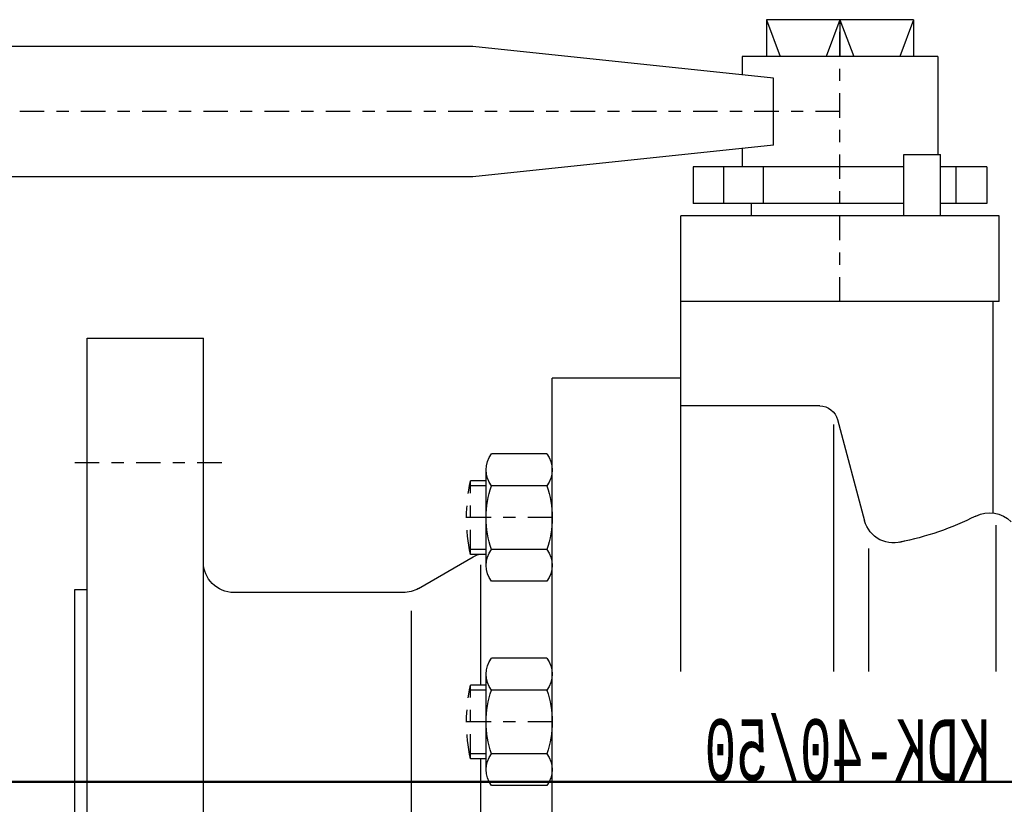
# Model space of a CAD drawing. Extents: x 33706 to 249013, y -74890 to 17912.
# Tile 236 of 256: x 130398.06 to 130406.1, y -22352.95 to -22346.54. Entities that reach past the tile are written whole.
import ezdxf
from ezdxf.enums import TextEntityAlignment as Align

# ---------------------------------------------------------------- set-up
doc = ezdxf.new("R2010")
doc.units = 0
doc.header["$MEASUREMENT"] = 0
doc.linetypes.add('DASHDOT', pattern=[8.5, 4, -2, 0.5, -2])
for name, color, linetype in [('gaz', 1, 'Continuous'), ('LC-002-002-----0', 2, 'DASHDOT'), ('LC-006-002-----0', 1, 'Continuous'), ('LC-007-002-----0', 1, 'Continuous'), ('LC-008-002-----0', 1, 'Continuous'), ('LC-009-002-----0', 1, 'Continuous'), ('LC-010-002-----0', 1, 'Continuous'), ('LC-012-002-----0', 1, 'Continuous'), ('LC-013-072-----0', 1, 'Continuous'), ('LC-015-002-----0', 1, 'Continuous'), ('LC-016-004-----0', 1, 'Continuous'), ('LC-017-002-----0', 1, 'Continuous'), ('LC-018-002-----0', 1, 'Continuous')]:
    doc.layers.add(name, color=color, linetype=linetype)
doc.layers.add('inst-gaz-rury', color=50, linetype='Continuous', lineweight=50)
doc.styles.add('LC-TXT-001-0', font='MONOTXT')

# ---------------------------------------------------------------- blocks, each defined once
blk = doc.blocks.new('kdk dn40 pn50')
at = {"layer": 'LC-002-002-----0', "color": 1}
for p, q in [((53.3, 54.22), (55.85, 54.22)), ((55.85, 42.22), (55.85, 54.22)), ((53.3, 42.22), (55.85, 42.22)), ((53.3, 20.88), (55.85, 20.88)), ((55.85, 8.88), (55.85, 20.88)), ((53.3, 8.88), (55.85, 8.88))]:
    blk.add_line(p, q, dxfattribs=at)
at = {"layer": 'LC-002-002-----0'}
for p, q in [((53.3, 53.42), (56.01, 53.42)), ((53.3, 43.02), (56.01, 43.02)), ((53.3, 20.08), (56.01, 20.08)), ((53.3, 9.68), (56.01, 9.68))]:
    blk.add_line(p, q, dxfattribs=at)
at = {"layer": 'LC-002-002-----0', "color": 1}
for centre in [(28.56, 48.22), (28.56, 14.88)]:
    blk.add_arc(centre, 27.94, 347.6016, 12.3984, dxfattribs=at)
at = {"layer": 'LC-006-002-----0'}
blk.add_arc((52.9, 37.5), 5, 60, 70.8585, dxfattribs=at)
at = {"layer": 'LC-007-002-----0'}
for p, q in [((-16.52, 129.5), (-14.27, 123.5)), ((-4.5, 129.5), (-6.75, 123.5)), ((-4.5, 129.5), (-2.25, 123.5)), ((7.52, 129.5), (5.27, 123.5)), ((55.5, 125.15), (341.06, 125.15)), ((55.5, 103.85), (341.06, 103.85)), ((-30.5, 83.5), (-30.5, 97.5)), ((21.5, 23.1), (21.5, 97.5)), ((-29.5, 48.98), (-29.5, 83.5)), ((99.5, -77.5), (99.5, 77.5)), ((118.5, -77.5), (118.5, 77.5)), ((21.5, 71), (42.5, 71)), ((42.5, -71), (42.5, 71)), ((-1.2, 66.45), (21.5, 66.45)), ((-3.5, 23.1), (-3.5, 63.45)), ((64.34, 36.67), (55.4, 41.83)), ((66.84, 36), (94.5, 36)), ((120.5, 36.5), (118.5, 36.5)), ((120.5, -36.5), (120.5, 36.5)), ((65.5, -33), (65.5, 33))]:
    blk.add_line(p, q, dxfattribs=at)
for centre, start, end in [((94.5, 41), 270, 0), ((66.84, 41), 240, 270)]:
    blk.add_arc(centre, 5, start, end, dxfattribs=at)
at = {"layer": 'LC-008-002-----0'}
for p, q in [((-4.5, 129.5), (-4.5, 123.5)), ((6.38, 119.96), (55.5, 125.15)), ((6.38, 109.04), (55.5, 103.85)), ((-30, 23.1), (-30, 47)), ((-9.13, 43.17), (-9.13, 23.1)), ((54.24, 40.5), (54.24, 20.88)), ((54.24, 8.88), (54.24, -20.02))]:
    blk.add_line(p, q, dxfattribs=at)
at = {"layer": 'LC-009-002-----0'}
blk.add_line((-4.1, 64.23), (-8.52, 47.73), dxfattribs=at)
for centre, radius, start, end in [((-28.92, 44.01), 5, 63.4746, 135), ((-4.17, 93.59), 50.42, 243.4746, 258.4787), ((-13.26, 49), 4.91, 249.1681, 345)]:
    blk.add_arc(centre, radius, start, end, dxfattribs=at)
at = {"layer": 'LC-010-002-----0'}
for p, q in [((-16.52, 129.5), (-16.52, 123.5)), ((7.52, 129.5), (7.52, 123.5)), ((6.38, 109.04), (6.38, 119.96)), ((-14.94, 107.5), (-20.94, 107.5)), ((-23.46, 99.5), (-23.46, 105.5)), ((8.01, 99.5), (8.01, 105.5)), ((14.46, 99.5), (14.46, 105.5))]:
    blk.add_line(p, q, dxfattribs=at)
at = {"layer": 'LC-010-002-----0', "color": 2, "linetype": 'DASHDOT'}
for p, q in [((-4.5, 83.5), (-4.5, 129.5)), ((-4.5, 114.5), (345.5, 114.5)), ((120.5, 57.25), (96.5, 57.25)), ((42.5, 48.22), (56.5, 48.22)), ((42.5, 14.88), (56.5, 14.88))]:
    blk.add_line(p, q, dxfattribs=at)
at = {"layer": 'LC-010-002-----0'}
blk.add_arc((-1.2, 63.45), 3, 90, 165, dxfattribs=at)
at = {"layer": 'LC-012-002-----0'}
blk.add_line((-30.5, 83.5), (21.5, 83.5), dxfattribs=at)
at = {"layer": 'LC-013-072-----0'}
for p, q in [((43.39, 58.62), (52.41, 58.62)), ((53.3, 40.43), (53.3, 56.02)), ((43.39, 53.42), (52.41, 53.42)), ((43.39, 43.03), (52.41, 43.03)), ((43.39, 37.83), (52.41, 37.83)), ((43.39, 25.27), (52.41, 25.27)), ((53.3, 7.09), (53.3, 22.68)), ((43.39, 20.08), (52.41, 20.08)), ((43.39, 9.69), (52.41, 9.69)), ((43.39, 4.49), (52.41, 4.49))]:
    blk.add_line(p, q, dxfattribs=at)
for centre, radius, start, end in [((46.74, 56.02), 4.24, 142.2366, 217.7634), ((49.06, 56.02), 4.24, 322.2366, 37.7634), ((58.14, 48.22), 15.64, 160.5914, 199.4086), ((37.66, 48.22), 15.64, 340.5914, 19.4086), ((46.74, 40.43), 4.24, 142.2366, 217.7634), ((49.06, 40.43), 4.24, 322.2366, 37.7634), ((46.74, 22.68), 4.24, 142.2366, 217.7634), ((49.06, 22.68), 4.24, 322.2366, 37.7634), ((58.14, 14.88), 15.64, 160.5914, 199.4086), ((37.66, 14.88), 15.64, 340.5914, 19.4086), ((46.74, 7.09), 4.24, 142.2366, 217.7634), ((49.06, 7.09), 4.24, 322.2366, 37.7634)]:
    blk.add_arc(centre, radius, start, end, dxfattribs=at)
at = {"layer": 'LC-015-002-----0'}
blk.add_line((118.5, 77.5), (99.5, 77.5), dxfattribs=at)
at = {"layer": 'LC-017-002-----0'}
for p, q in [((-16.52, 129.5), (7.52, 129.5)), ((-20.5, 123.5), (-20.5, 107.5)), ((-20.5, 123.5), (11.5, 123.5)), ((11.5, 123.5), (11.5, 120.5)), ((11.5, 108.5), (11.5, 105.5)), ((-28.5, 105.5), (-20.94, 105.5)), ((-28.5, 105.5), (-28.5, 99.5)), ((-14.94, 105.5), (19.5, 105.5)), ((19.5, 105.5), (19.5, 99.5)), ((-28.5, 99.5), (-20.94, 99.5)), ((-14.94, 99.5), (19.5, 99.5)), ((10, 99.5), (10, 97.5)), ((-30.5, 97.5), (21.5, 97.5))]:
    blk.add_line(p, q, dxfattribs=at)
at = {"layer": 'LC-018-002-----0'}
for p, q in [((-20.94, 97.5), (-20.94, 107.5)), ((-14.94, 97.5), (-14.94, 107.5))]:
    blk.add_line(p, q, dxfattribs=at)
at = {"layer": 'LC-016-004-----0', "style": 'LC-TXT-001-0', "width": 0.6}
blk.add_text('KDK-40/50', height=10, dxfattribs=at).set_placement((-5.73, 5.31), align=Align.CENTER)

msp = doc.modelspace()

# ---------------------------------------------------------------- linework, layer by layer
at = {"layer": 'gaz', "linetype": 'Continuous'}
msp.add_line((130386.4448, -22352.763), (130416.8363, -22352.763), dxfattribs=at)
at = {"layer": 'inst-gaz-rury', "ltscale": 50}
msp.add_line((130386.4448, -22352.763), (130416.8363, -22352.763), dxfattribs=at)

# ---------------------------------------------------------------- block references
at = {"layer": 'gaz', "linetype": 'Continuous', "xscale": -0.05, "yscale": 0.05}
msp.add_blockref('kdk dn40 pn50', (130404.5339, -22353.0192), dxfattribs=at)

doc.saveas('drawing.dxf')
